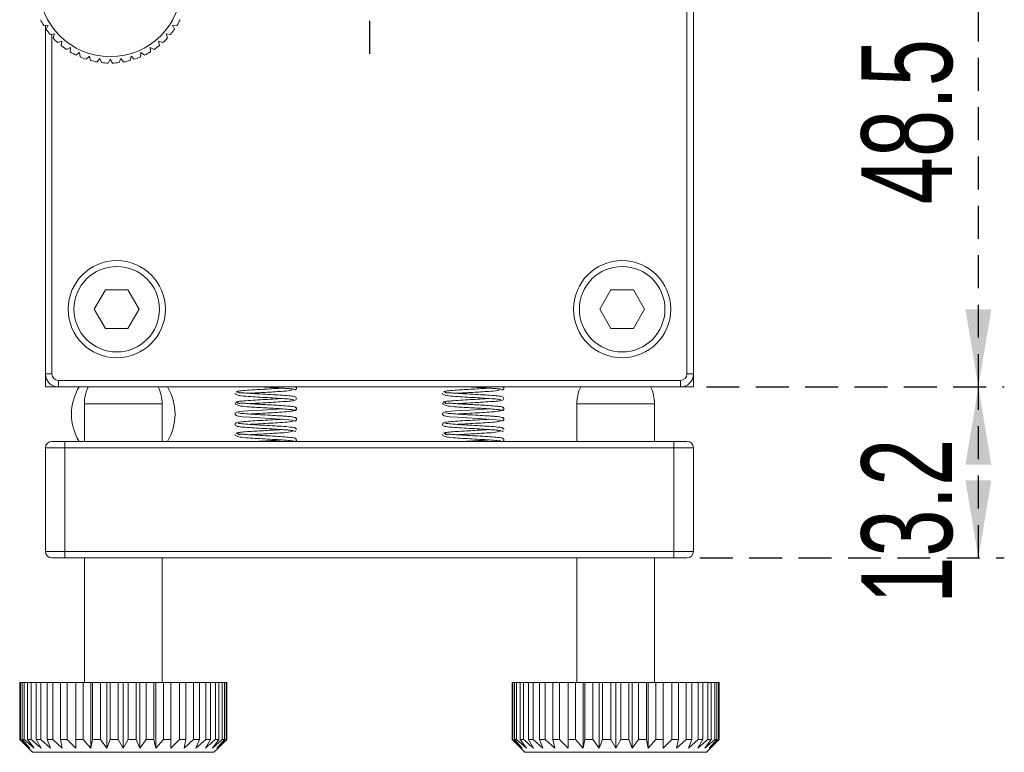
# Model space of a CAD drawing. Header units: millimetres. Extents: x 5 to 297, y 5 to 205.
# Tile 12 of 29: x 81 to 118, y 119 to 147. Entities that reach past the tile are written whole.
import ezdxf

# ---------------------------------------------------------------- set-up
doc = ezdxf.new("R2010")
doc.units = ezdxf.units.MM
doc.linetypes.add('HIDDEN', pattern=[1.905, 1.27, -0.635])
doc.layers.add('VM_VU04', color=7, linetype='HIDDEN')
doc.styles.add('SLDTEXTSTYLE0', font='TXT', dxfattribs={"width": 0.7})
doc.dimstyles.new('SLDDIMSTYLE0', dxfattribs={"dimtxt": 3.5, "dimasz": 3, "dimexe": 0, "dimexo": 0.0625, "dimgap": 0.875, "dimtad": 1, "dimlfac": 2, "dimrnd": 1e-09, "dimzin": 12, "dimdsep": 46, "dimtxsty": 'SLDTEXTSTYLE0', "dimsah": 1, "dimcen": 0.09, "dimadec": 0, "dimazin": 3, "dimtfac": 1, "dimtofl": 0, "dimtmove": 0, "dimatfit": 3, "dimfxl": 0, "dimfrac": 2, "dimtolj": 1, "dimtzin": 12, "dimarcsym": 0})

# ---------------------------------------------------------------- blocks, each defined once
blk = doc.blocks.new('_D_5')
at = {"layer": 'VM_VU04'}
for p, q in [((107.908, 156.938), (118.5, 156.938)), ((117.5, 132.688), (117.5, 156.938)), ((107.005, 132.688), (118.5, 132.688))]:
    blk.add_line(p, q, dxfattribs=at)
for points in [[(117.5, 156.938), (117, 153.938), (118, 153.938)], [(117.5, 132.688), (118, 135.688), (117, 135.688)]]:
    blk.add_solid(points, dxfattribs=at)
at = {"layer": 'VM_VU04', "insert": (112.988, 139.74, 12.066), "char_height": 3.5, "attachment_point": 1, "rotation": 90, "style": 'SLDTEXTSTYLE0'}
blk.add_mtext('48.5', dxfattribs=at)
blk = doc.blocks.new('_D_7')
at = {"layer": 'VM_VU04'}
for p, q in [((107.005, 132.688), (118.5, 132.688)), ((117.5, 126.088), (117.5, 132.688)), ((106.755, 126.088), (118.5, 126.088))]:
    blk.add_line(p, q, dxfattribs=at)
for points in [[(117.5, 132.688), (117, 129.688), (118, 129.688)], [(117.5, 126.088), (118, 129.088), (117, 129.088)]]:
    blk.add_solid(points, dxfattribs=at)
at = {"layer": 'VM_VU04', "insert": (112.988, 124.315, 12.066), "char_height": 3.5, "attachment_point": 1, "rotation": 90, "style": 'SLDTEXTSTYLE0'}
blk.add_mtext('13.2', dxfattribs=at)
blk = doc.blocks.new('SW_CENTERMARKSYMBOL_0')
at = {"layer": 'VM_VU04', "color": 0}
for p, q in [((0, 2.5), (0, 11.009)), ((0, 0), (0, 1.25)), ((-2.5, 0), (-12.866, 0)), ((0, 0), (-1.25, 0)), ((0, 0), (0, -1.25)), ((0, 0), (1.25, 0)), ((2.5, 0), (12.903, 0)), ((0, -2.5), (0, -11.92))]:
    blk.add_line(p, q, dxfattribs=at)

msp = doc.modelspace()

# ---------------------------------------------------------------- linework, layer by layer
at = {"color": 7, "linetype": 'Continuous', "lineweight": 15}
for p, q in [((106.5046, 163.6732), (106.5046, 133.1876)), ((81.607, 146.6468), (81.4354, 146.6386)), ((81.5283, 146.4941), (81.607, 146.6468)), ((86.5738, 146.6386), (86.4022, 146.6468)), ((86.4022, 146.6468), (86.4809, 146.4941)), ((81.5046, 133.1876), (81.5046, 146.6419)), ((81.8507, 146.3213), (81.682, 146.2888)), ((81.7945, 146.159), (81.8507, 146.3213)), ((86.3272, 146.2888), (86.1585, 146.3213)), ((86.1585, 146.3213), (86.2147, 146.159)), ((82.1382, 146.0338), (81.9759, 145.9776)), ((82.1057, 145.8651), (82.1382, 146.0338)), ((86.0333, 145.9776), (85.871, 146.0338)), ((85.871, 146.0338), (85.9035, 145.8651)), ((82.4638, 145.7901), (82.3111, 145.7114)), ((82.4556, 145.6185), (82.4638, 145.7901)), ((82.8207, 145.5952), (82.6807, 145.4955)), ((82.837, 145.4242), (82.8207, 145.5952)), ((85.1885, 145.5952), (85.1722, 145.4242)), ((85.3285, 145.4955), (85.1885, 145.5952)), ((85.6981, 145.7114), (85.5454, 145.7901)), ((85.5454, 145.7901), (85.5536, 145.6185)), ((83.2017, 145.4531), (83.0773, 145.3345)), ((83.2422, 145.2861), (83.2017, 145.4531)), ((83.599, 145.3666), (83.4928, 145.2316)), ((83.6628, 145.2072), (83.599, 145.3666)), ((84.0046, 145.3376), (83.9187, 145.1889)), ((84.0905, 145.1889), (84.0046, 145.3376)), ((84.4102, 145.3666), (84.3463, 145.2072)), ((84.5164, 145.2316), (84.4102, 145.3666)), ((84.8075, 145.4531), (84.767, 145.2861)), ((84.9319, 145.3345), (84.8075, 145.4531)), ((83.8216, 136.4376), (83.3886, 135.6876)), ((84.6876, 136.4376), (83.8216, 136.4376)), ((85.1206, 135.6876), (84.6876, 136.4376)), ((103.3216, 136.4376), (102.8886, 135.6876)), ((104.1876, 136.4376), (103.3216, 136.4376)), ((104.6206, 135.6876), (104.1876, 136.4376)), ((83.3886, 135.6876), (83.8216, 134.9376)), ((84.6876, 134.9376), (85.1206, 135.6876)), ((102.8886, 135.6876), (103.3216, 134.9376)), ((104.1876, 134.9376), (104.6206, 135.6876)), ((83.8216, 134.9376), (84.6876, 134.9376)), ((103.3216, 134.9376), (104.1876, 134.9376)), ((81.5046, 133.1876), (81.7546, 133.1876)), ((81.5046, 133.1876), (81.5046, 132.6876)), ((106.2546, 133.1876), (106.5046, 133.1876)), ((106.5046, 133.1876), (106.5046, 132.6876)), ((81.5046, 132.6876), (82.0046, 132.6876)), ((82.0046, 132.9376), (82.0046, 132.6876)), ((82.0046, 132.9376), (106.0046, 132.9376)), ((106.0046, 132.6876), (82.0046, 132.6876)), ((106.0046, 132.9376), (106.0046, 132.6876)), ((106.0046, 132.6876), (106.5046, 132.6876)), ((83.0046, 132.034), (83.0046, 130.5876)), ((86.0046, 130.5876), (86.0046, 132.034)), ((102.0046, 132.034), (102.0046, 130.5876)), ((105.0046, 130.5876), (105.0046, 132.034)), ((82.2546, 130.3376), (81.5046, 130.3376)), ((81.5046, 126.3376), (81.5046, 130.3376)), ((81.7546, 130.5876), (82.2546, 130.5876)), ((82.2546, 130.3376), (82.2546, 130.5876)), ((82.2546, 130.5876), (105.7546, 130.5876)), ((82.2546, 130.3376), (82.2546, 126.3376)), ((105.7546, 130.3376), (82.2546, 130.3376)), ((105.7546, 130.3376), (105.7546, 130.5876)), ((105.7546, 130.5876), (106.2546, 130.5876)), ((105.7546, 126.3376), (105.7546, 130.3376)), ((106.5046, 130.3376), (105.7546, 130.3376)), ((106.5046, 130.3376), (106.5046, 126.3376)), ((81.5046, 126.3376), (82.2546, 126.3376)), ((82.2546, 126.0876), (82.2546, 126.3376)), ((82.2546, 126.3376), (105.7546, 126.3376)), ((105.7546, 126.0876), (105.7546, 126.3376)), ((105.7546, 126.3376), (106.5046, 126.3376)), ((82.2546, 126.0876), (81.7546, 126.0876)), ((105.7546, 126.0876), (82.2546, 126.0876)), ((83.0046, 126.0876), (83.0046, 121.284)), ((86.0046, 121.284), (86.0046, 126.0876)), ((102.0046, 126.0876), (102.0046, 121.284)), ((105.0046, 121.284), (105.0046, 126.0876)), ((106.2546, 126.0876), (105.7546, 126.0876)), ((80.5093, 119.084), (80.5093, 121.284)), ((80.5364, 121.284), (80.5093, 121.284)), ((80.5364, 121.284), (80.5364, 119.084)), ((80.5364, 121.284), (80.6035, 121.284)), ((80.6035, 119.084), (80.6035, 121.284)), ((80.6842, 121.284), (80.6035, 121.284)), ((80.6842, 121.284), (80.6842, 119.084)), ((80.6842, 121.284), (80.8162, 121.284)), ((80.8162, 119.084), (80.8162, 121.284)), ((80.948, 121.284), (80.8162, 121.284)), ((80.948, 121.284), (80.948, 119.084)), ((80.948, 121.284), (81.141, 121.284)), ((81.141, 119.084), (81.141, 121.284)), ((81.3199, 121.284), (81.141, 121.284)), ((81.3199, 121.284), (81.3199, 119.084)), ((81.3199, 121.284), (81.568, 121.284)), ((81.568, 119.084), (81.568, 121.284)), ((81.7886, 121.284), (81.568, 121.284)), ((81.7886, 121.284), (81.7886, 119.084)), ((81.7886, 121.284), (82.0843, 121.284)), ((82.0843, 119.084), (82.0843, 121.284)), ((82.3398, 121.284), (82.0843, 121.284)), ((82.3398, 121.284), (82.3398, 119.084)), ((82.3398, 121.284), (82.6741, 121.284)), ((82.6741, 119.084), (82.6741, 121.284)), ((82.9568, 121.284), (82.6741, 121.284)), ((82.9568, 121.284), (82.9568, 119.084)), ((82.9568, 121.284), (83.2524, 121.284)), ((83.2524, 121.284), (83.2524, 118.7451)), ((83.2524, 121.284), (83.3195, 121.284)), ((83.3195, 119.084), (83.3195, 121.284)), ((83.6208, 121.284), (83.3195, 121.284)), ((83.6208, 121.284), (83.6208, 119.084)), ((83.6208, 121.284), (83.8689, 121.284)), ((83.8689, 121.284), (83.8689, 118.7451)), ((83.8689, 121.284), (84.0009, 121.284)), ((84.0009, 119.084), (84.0009, 121.284)), ((84.3116, 121.284), (84.0009, 121.284)), ((84.3116, 121.284), (84.3116, 119.084)), ((84.3116, 121.284), (84.5046, 121.284)), ((84.5046, 121.284), (84.5046, 118.7451)), ((84.5046, 121.284), (84.6976, 121.284)), ((84.6976, 119.084), (84.6976, 121.284)), ((85.0083, 121.284), (84.6976, 121.284)), ((85.0083, 121.284), (85.0083, 119.084)), ((85.0083, 121.284), (85.1403, 121.284)), ((85.1403, 121.284), (85.1403, 118.7451)), ((85.1403, 121.284), (85.3884, 121.284)), ((85.3884, 119.084), (85.3884, 121.284)), ((85.6897, 121.284), (85.3884, 121.284)), ((85.6897, 121.284), (85.6897, 119.084)), ((85.6897, 121.284), (85.7568, 121.284)), ((85.7568, 121.284), (85.7568, 118.7451)), ((85.7568, 121.284), (86.0524, 121.284)), ((86.0524, 119.084), (86.0524, 121.284)), ((86.3351, 121.284), (86.0524, 121.284)), ((86.3351, 121.284), (86.3351, 119.084)), ((86.3351, 121.284), (86.6694, 121.284)), ((86.6694, 119.084), (86.6694, 121.284)), ((86.9249, 121.284), (86.6694, 121.284)), ((86.9249, 121.284), (86.9249, 119.084)), ((86.9249, 121.284), (87.2206, 121.284)), ((87.2206, 119.084), (87.2206, 121.284)), ((87.4412, 121.284), (87.2206, 121.284)), ((87.4412, 121.284), (87.4412, 119.084)), ((87.4412, 121.284), (87.6893, 121.284)), ((87.6893, 119.084), (87.6893, 121.284)), ((87.8682, 121.284), (87.6893, 121.284)), ((87.8682, 121.284), (87.8682, 119.084)), ((87.8682, 121.284), (88.0612, 121.284)), ((88.0612, 119.084), (88.0612, 121.284)), ((88.193, 121.284), (88.0612, 121.284)), ((88.193, 121.284), (88.193, 119.084)), ((88.193, 121.284), (88.325, 121.284)), ((88.325, 119.084), (88.325, 121.284)), ((88.4057, 121.284), (88.325, 121.284)), ((88.4057, 121.284), (88.4057, 119.084)), ((88.4057, 121.284), (88.4728, 121.284)), ((88.4728, 119.084), (88.4728, 121.284)), ((88.4999, 121.284), (88.4728, 121.284)), ((88.4999, 121.284), (88.4999, 119.084)), ((99.5093, 119.084), (99.5093, 121.284)), ((99.5364, 121.284), (99.5093, 121.284)), ((99.5364, 121.284), (99.5364, 119.084)), ((99.5364, 121.284), (99.6035, 121.284)), ((99.6035, 119.084), (99.6035, 121.284)), ((99.6842, 121.284), (99.6035, 121.284)), ((99.6842, 121.284), (99.6842, 119.084)), ((99.6842, 121.284), (99.8162, 121.284)), ((99.8162, 119.084), (99.8162, 121.284)), ((99.948, 121.284), (99.8162, 121.284)), ((99.948, 121.284), (99.948, 119.084)), ((99.948, 121.284), (100.141, 121.284)), ((100.141, 119.084), (100.141, 121.284)), ((100.3199, 121.284), (100.141, 121.284)), ((100.3199, 121.284), (100.3199, 119.084)), ((100.3199, 121.284), (100.568, 121.284)), ((100.568, 119.084), (100.568, 121.284)), ((100.7886, 121.284), (100.568, 121.284)), ((100.7886, 121.284), (100.7886, 119.084)), ((100.7886, 121.284), (101.0843, 121.284)), ((101.0843, 119.084), (101.0843, 121.284)), ((101.3398, 121.284), (101.0843, 121.284)), ((101.3398, 121.284), (101.3398, 119.084)), ((101.3398, 121.284), (101.6741, 121.284)), ((101.6741, 119.084), (101.6741, 121.284)), ((101.9568, 121.284), (101.6741, 121.284)), ((101.9568, 121.284), (101.9568, 119.084)), ((101.9568, 121.284), (102.2524, 121.284)), ((102.2524, 121.284), (102.2524, 118.7451)), ((102.2524, 121.284), (102.3195, 121.284)), ((102.3195, 119.084), (102.3195, 121.284)), ((102.6208, 121.284), (102.3195, 121.284)), ((102.6208, 121.284), (102.6208, 119.084)), ((102.6208, 121.284), (102.8689, 121.284)), ((102.8689, 121.284), (102.8689, 118.7451)), ((102.8689, 121.284), (103.0009, 121.284)), ((103.0009, 119.084), (103.0009, 121.284)), ((103.3116, 121.284), (103.0009, 121.284)), ((103.3116, 121.284), (103.3116, 119.084)), ((103.3116, 121.284), (103.5046, 121.284)), ((103.5046, 121.284), (103.5046, 118.7451)), ((103.5046, 121.284), (103.6976, 121.284)), ((103.6976, 119.084), (103.6976, 121.284)), ((104.0083, 121.284), (103.6976, 121.284)), ((104.0083, 121.284), (104.0083, 119.084)), ((104.0083, 121.284), (104.1403, 121.284)), ((104.1403, 121.284), (104.1403, 118.7451)), ((104.1403, 121.284), (104.3884, 121.284)), ((104.3884, 119.084), (104.3884, 121.284)), ((104.6897, 121.284), (104.3884, 121.284)), ((104.6897, 121.284), (104.6897, 119.084)), ((104.6897, 121.284), (104.7568, 121.284)), ((104.7568, 121.284), (104.7568, 118.7451)), ((104.7568, 121.284), (105.0524, 121.284)), ((105.0524, 119.084), (105.0524, 121.284)), ((105.3351, 121.284), (105.0524, 121.284)), ((105.3351, 121.284), (105.3351, 119.084)), ((105.3351, 121.284), (105.6694, 121.284)), ((105.6694, 119.084), (105.6694, 121.284)), ((105.9249, 121.284), (105.6694, 121.284)), ((105.9249, 121.284), (105.9249, 119.084)), ((105.9249, 121.284), (106.2206, 121.284)), ((106.2206, 119.084), (106.2206, 121.284)), ((106.4412, 121.284), (106.2206, 121.284)), ((106.4412, 121.284), (106.4412, 119.084)), ((106.4412, 121.284), (106.6893, 121.284)), ((106.6893, 119.084), (106.6893, 121.284)), ((106.8682, 121.284), (106.6893, 121.284)), ((106.8682, 121.284), (106.8682, 119.084)), ((106.8682, 121.284), (107.0612, 121.284)), ((107.0612, 119.084), (107.0612, 121.284)), ((107.193, 121.284), (107.0612, 121.284)), ((107.193, 121.284), (107.193, 119.084)), ((107.193, 121.284), (107.325, 121.284)), ((107.325, 119.084), (107.325, 121.284)), ((107.4057, 121.284), (107.325, 121.284)), ((107.4057, 121.284), (107.4057, 119.084)), ((107.4057, 121.284), (107.4728, 121.284)), ((107.4728, 119.084), (107.4728, 121.284)), ((107.4999, 121.284), (107.4728, 121.284)), ((107.4999, 121.284), (107.4999, 119.084)), ((80.8435, 118.7451), (80.5093, 119.084)), ((80.5093, 119.084), (80.5364, 119.084)), ((80.5364, 119.084), (80.8991, 118.7451)), ((80.8991, 118.7451), (80.6035, 119.084)), ((80.6035, 119.084), (80.6842, 119.084)), ((80.6842, 119.084), (81.0643, 118.7451)), ((81.0643, 118.7451), (80.8162, 119.084)), ((80.8162, 119.084), (80.948, 119.084)), ((81.334, 118.7451), (81.141, 119.084)), ((81.141, 119.084), (81.3199, 119.084)), ((81.3199, 119.084), (81.7, 118.7451)), ((81.7, 118.7451), (81.568, 119.084)), ((81.568, 119.084), (81.7886, 119.084)), ((81.7886, 119.084), (82.1513, 118.7451)), ((82.1513, 118.7451), (82.0843, 119.084)), ((82.0843, 119.084), (82.3398, 119.084)), ((82.3398, 119.084), (82.6741, 118.7451)), ((82.6741, 119.084), (82.9568, 119.084)), ((82.9568, 119.084), (83.2524, 118.7451)), ((83.2524, 118.7451), (83.3195, 119.084)), ((83.3195, 119.084), (83.6208, 119.084)), ((83.6208, 119.084), (83.8689, 118.7451)), ((83.8689, 118.7451), (84.0009, 119.084)), ((84.0009, 119.084), (84.3116, 119.084)), ((84.3116, 119.084), (84.5046, 118.7451)), ((84.5046, 118.7451), (84.6976, 119.084)), ((84.6976, 119.084), (85.0083, 119.084)), ((85.0083, 119.084), (85.1403, 118.7451)), ((85.1403, 118.7451), (85.3884, 119.084)), ((85.3884, 119.084), (85.6897, 119.084)), ((85.6897, 119.084), (85.7568, 118.7451)), ((85.7568, 118.7451), (86.0524, 119.084)), ((86.0524, 119.084), (86.3351, 119.084)), ((86.3351, 118.7451), (86.6694, 119.084)), ((86.6694, 119.084), (86.9249, 119.084)), ((86.9249, 119.084), (86.8579, 118.7451)), ((86.8579, 118.7451), (87.2206, 119.084)), ((87.2206, 119.084), (87.4412, 119.084)), ((87.4412, 119.084), (87.3092, 118.7451)), ((87.3092, 118.7451), (87.6893, 119.084)), ((87.8682, 119.084), (87.6752, 118.7451)), ((87.6893, 119.084), (87.8682, 119.084)), ((88.193, 119.084), (87.9449, 118.7451)), ((87.9449, 118.7451), (88.325, 119.084)), ((88.0612, 119.084), (88.193, 119.084)), ((88.4057, 119.084), (88.1101, 118.7451)), ((88.1101, 118.7451), (88.4728, 119.084)), ((88.4999, 119.084), (88.1657, 118.7451)), ((88.325, 119.084), (88.4057, 119.084)), ((88.4728, 119.084), (88.4999, 119.084)), ((99.8435, 118.7451), (99.5093, 119.084)), ((99.5093, 119.084), (99.5364, 119.084)), ((99.5364, 119.084), (99.8991, 118.7451)), ((99.8991, 118.7451), (99.6035, 119.084)), ((99.6035, 119.084), (99.6842, 119.084)), ((99.6842, 119.084), (100.0643, 118.7451)), ((100.0643, 118.7451), (99.8162, 119.084)), ((99.8162, 119.084), (99.948, 119.084)), ((100.334, 118.7451), (100.141, 119.084)), ((100.141, 119.084), (100.3199, 119.084)), ((100.3199, 119.084), (100.7, 118.7451)), ((100.7, 118.7451), (100.568, 119.084)), ((100.568, 119.084), (100.7886, 119.084)), ((100.7886, 119.084), (101.1513, 118.7451)), ((101.1513, 118.7451), (101.0843, 119.084)), ((101.0843, 119.084), (101.3398, 119.084)), ((101.3398, 119.084), (101.6741, 118.7451)), ((101.6741, 119.084), (101.9568, 119.084)), ((101.9568, 119.084), (102.2524, 118.7451)), ((102.2524, 118.7451), (102.3195, 119.084)), ((102.3195, 119.084), (102.6208, 119.084)), ((102.6208, 119.084), (102.8689, 118.7451)), ((102.8689, 118.7451), (103.0009, 119.084)), ((103.0009, 119.084), (103.3116, 119.084)), ((103.3116, 119.084), (103.5046, 118.7451)), ((103.5046, 118.7451), (103.6976, 119.084)), ((103.6976, 119.084), (104.0083, 119.084)), ((104.0083, 119.084), (104.1403, 118.7451)), ((104.1403, 118.7451), (104.3884, 119.084)), ((104.3884, 119.084), (104.6897, 119.084)), ((104.6897, 119.084), (104.7568, 118.7451)), ((104.7568, 118.7451), (105.0524, 119.084)), ((105.0524, 119.084), (105.3351, 119.084)), ((105.3351, 118.7451), (105.6694, 119.084)), ((105.6694, 119.084), (105.9249, 119.084)), ((105.9249, 119.084), (105.8579, 118.7451)), ((105.8579, 118.7451), (106.2206, 119.084)), ((106.2206, 119.084), (106.4412, 119.084)), ((106.4412, 119.084), (106.3092, 118.7451)), ((106.3092, 118.7451), (106.6893, 119.084)), ((106.8682, 119.084), (106.6752, 118.7451)), ((106.6893, 119.084), (106.8682, 119.084)), ((107.193, 119.084), (106.9449, 118.7451)), ((106.9449, 118.7451), (107.325, 119.084)), ((107.0612, 119.084), (107.193, 119.084)), ((107.4057, 119.084), (107.1101, 118.7451)), ((107.1101, 118.7451), (107.4728, 119.084)), ((107.4999, 119.084), (107.1657, 118.7451)), ((107.325, 119.084), (107.4057, 119.084)), ((107.4728, 119.084), (107.4999, 119.084)), ((80.8435, 118.7451), (81.0046, 118.584)), ((84.5046, 118.584), (81.0046, 118.584)), ((88.0046, 118.584), (84.5046, 118.584)), ((88.0046, 118.584), (88.1657, 118.7451)), ((99.8435, 118.7451), (100.0046, 118.584)), ((103.5046, 118.584), (100.0046, 118.584)), ((107.0046, 118.584), (103.5046, 118.584)), ((107.0046, 118.584), (107.1657, 118.7451))]:
    msp.add_line(p, q, dxfattribs=at)
at = {"color": 8, "linetype": 'Continuous', "lineweight": 15}
for p, q in [((106.2546, 133.1876), (106.2546, 163.3345)), ((81.7546, 146.3028), (81.7546, 133.1876)), ((83.0046, 132.034), (86.0046, 132.034)), ((102.0046, 132.034), (105.0046, 132.034))]:
    msp.add_line(p, q, dxfattribs=at)
at = {"color": 7, "linetype": 'Continuous', "lineweight": 15, "flags": 128}
for points in [[(90.6252, 131.8418), (90.6124, 131.8408), (90.2568, 131.8189), (89.8591, 131.7962), (89.4772, 131.7734), (89.1475, 131.7492), (88.9268, 131.7226), (88.8283, 131.6761), (88.8258, 131.6174), (88.885, 131.5729), (89.093, 131.5398), (89.4025, 131.5154), (89.7728, 131.4926), (90.1706, 131.4699), (90.5374, 131.448), (90.7017, 131.4368), (90.8811, 131.4224), (91.0365, 131.4048), (91.1036, 131.385), (91.1036, 131.385)], [(98.6252, 131.8418), (98.6124, 131.8408), (98.2568, 131.8189), (97.8591, 131.7962), (97.4772, 131.7734), (97.1475, 131.7492), (96.9268, 131.7226), (96.8283, 131.6761), (96.8258, 131.6174), (96.885, 131.5729), (97.093, 131.5398), (97.4025, 131.5154), (97.7728, 131.4926), (98.1706, 131.4699), (98.5374, 131.448), (98.7017, 131.4368), (98.8811, 131.4224), (99.0365, 131.4048), (99.1036, 131.385), (99.1036, 131.385)]]:
    msp.add_lwpolyline(points, dxfattribs=at)
at = {"color": 7, "linetype": 'Continuous', "lineweight": 15}
for centre, radius in [((84.0046, 148.1876), 2.75), ((84.2546, 135.6876), 1.875), ((103.7546, 135.6876), 1.875), ((84.2546, 135.6876), 1.65), ((103.7546, 135.6876), 1.65)]:
    msp.add_circle(centre, radius, dxfattribs=at)
for centre, radius, start, end in [((84.0046, 148.1876), 3, 206.1861, 211.08662), ((84.0046, 148.1876), 3, 328.91338, 333.8139), ((84.0046, 148.1876), 3, 214.36792, 219.26844), ((84.0046, 148.1876), 3, 320.73156, 325.63208), ((84.0046, 148.1876), 3, 222.54974, 227.45026), ((84.0046, 148.1876), 3, 312.54974, 317.45026), ((84.0046, 148.1876), 3, 230.73156, 235.63208), ((84.0046, 148.1876), 3, 238.91338, 243.8139), ((84.0046, 148.1876), 3, 296.1861, 301.08662), ((84.0046, 148.1876), 3, 304.36792, 309.26844), ((84.0046, 148.1876), 3, 247.0952, 251.99571), ((84.0046, 148.1876), 3, 255.27701, 260.17753), ((84.0046, 148.1876), 3, 263.45883, 268.35935), ((84.0046, 148.1876), 3, 271.64065, 276.54117), ((84.0046, 148.1876), 3, 279.82247, 284.72299), ((84.0046, 148.1876), 3, 288.00429, 292.9048), ((82.0046, 133.1876), 0.5, 180, 270), ((82.0046, 133.1876), 0.25, 180, 270), ((106.0046, 133.1876), 0.25, 270, 0), ((106.0046, 133.1876), 0.5, 270, 0), ((84.5046, 131.6376), 2, 148.33176, 211.66824), ((84.5046, 132.034), 1.5, 154.16826, 180), ((84.5046, 132.034), 1.5, 0, 25.83174), ((84.5046, 131.6376), 2, 328.33176, 31.66824), ((103.5046, 132.034), 1.5, 154.16826, 180), ((103.5046, 132.034), 1.5, 0, 25.83174), ((81.7546, 130.3376), 0.25, 90, 180), ((106.2546, 130.3376), 0.25, 0, 90), ((81.7546, 126.3376), 0.25, 180, 270), ((106.2546, 126.3376), 0.25, 270, 0)]:
    msp.add_arc(centre, radius, start, end, dxfattribs=at)
for points, knots in [([(90.6276, 132.6419), (90.6156, 132.6411), (90.5238, 132.6352), (90.3045, 132.6213), (89.9861, 132.6035), (89.665, 132.5851), (89.3391, 132.5649), (89.0795, 132.5447), (88.9088, 132.5233), (88.8793, 132.5098), (88.8634, 132.5025)], [0, 0, 0, 0, 0.019682, 0.1507427, 0.28556, 0.4205291, 0.5522744, 0.7329751, 0.8555718, 1, 1, 1, 1]), ([(89.8594, 132.6876), (89.9916, 132.6802), (90.2537, 132.6654), (90.5607, 132.6469), (90.7852, 132.6309), (90.9492, 132.6169), (91.0765, 132.6023), (91.0793, 132.5953), (91.0807, 132.5918)], [0, 0, 0, 0, 0.20874085, 0.41402228, 0.51841522, 0.65577414, 0.83036142, 1, 1, 1, 1]), ([(91.1184, 132.5711), (91.1273, 132.5726), (91.1455, 132.5757), (91.1667, 132.5922), (91.1795, 132.6057), (91.1816, 132.614), (91.1816, 132.614)], [0, 0, 0, 0, 0.3267099, 0.6605152, 0.9992018, 1, 1, 1, 1]), ([(91.1255, 132.5816), (91.1339, 132.5822), (91.1506, 132.5835), (91.171, 132.5971), (91.185, 132.6158), (91.1899, 132.6389), (91.183, 132.6616), (91.1696, 132.679), (91.1571, 132.6852), (91.1523, 132.6876)], [0, 0, 0, 0, 0.1507545, 0.302051, 0.4534334, 0.6042446, 0.754693, 0.9051566, 1, 1, 1, 1]), ([(91.188, 132.6388), (91.1871, 132.6472), (91.1853, 132.664), (91.1757, 132.681), (91.1676, 132.6868), (91.1664, 132.6876)], [0, 0, 0, 0, 0.4609431, 0.9203798, 1, 1, 1, 1]), ([(98.6276, 132.6419), (98.6156, 132.6411), (98.5238, 132.6352), (98.3045, 132.6213), (97.9861, 132.6035), (97.665, 132.5851), (97.3391, 132.5649), (97.0795, 132.5447), (96.9088, 132.5233), (96.8793, 132.5098), (96.8634, 132.5025)], [0, 0, 0, 0, 0.0196819, 0.1507427, 0.28556, 0.420529, 0.5522744, 0.7329751, 0.8555718, 1, 1, 1, 1]), ([(97.8594, 132.6876), (97.9916, 132.6802), (98.2537, 132.6654), (98.5607, 132.6469), (98.7852, 132.6309), (98.9492, 132.6169), (99.0765, 132.6023), (99.0793, 132.5953), (99.0807, 132.5918)], [0, 0, 0, 0, 0.2087409, 0.4140223, 0.5184153, 0.6557742, 0.8303614, 1, 1, 1, 1]), ([(99.1184, 132.5711), (99.1273, 132.5726), (99.1455, 132.5757), (99.1667, 132.5922), (99.1795, 132.6057), (99.1816, 132.614), (99.1816, 132.614)], [0, 0, 0, 0, 0.3267111, 0.6605158, 0.9992018, 1, 1, 1, 1]), ([(99.1255, 132.5816), (99.1339, 132.5822), (99.1506, 132.5835), (99.171, 132.5971), (99.185, 132.6158), (99.1899, 132.6389), (99.183, 132.6616), (99.1696, 132.679), (99.1571, 132.6852), (99.1523, 132.6876)], [0, 0, 0, 0, 0.15075511, 0.30205155, 0.45343341, 0.60424464, 0.75469313, 0.90515662, 1, 1, 1, 1]), ([(99.188, 132.6388), (99.1871, 132.6472), (99.1853, 132.664), (99.1757, 132.681), (99.1676, 132.6868), (99.1664, 132.6876)], [0, 0, 0, 0, 0.460944, 0.9203832, 1, 1, 1, 1]), ([(88.8229, 132.4516), (88.8242, 132.4386), (88.8268, 132.4139), (88.9017, 132.375), (89.0805, 132.3372), (89.3929, 132.3156), (89.7818, 132.2918), (90.183, 132.2694), (90.5681, 132.247), (90.8384, 132.2257), (90.9927, 132.214), (91.0595, 132.1958), (91.058, 132.2108), (91.0575, 132.2155)], [0, 0, 0, 0, 0.06760097, 0.12883221, 0.23185064, 0.36938462, 0.48438254, 0.60235728, 0.72052882, 0.84509282, 0.91117235, 0.97247715, 1, 1, 1, 1]), ([(90.6196, 132.2419), (90.5986, 132.2403), (90.4791, 132.2313), (90.1819, 132.2146), (89.7879, 132.1923), (89.3944, 132.1688), (89.098, 132.1463), (88.8876, 132.121), (88.8641, 132.103), (88.8511, 132.093)], [0, 0, 0, 0, 0.0341557, 0.1947143, 0.3547779, 0.5105578, 0.6960589, 0.8324676, 1, 1, 1, 1]), ([(88.8852, 132.5011), (88.893, 132.5004), (88.9083, 132.4992), (88.9278, 132.4855), (88.9409, 132.47), (88.943, 132.4585), (88.9437, 132.4547)], [0, 0, 0, 0, 0.290921, 0.5775066, 0.8602209, 1, 1, 1, 1]), ([(88.8898, 132.5111), (88.8971, 132.5096), (88.9118, 132.5066), (88.9301, 132.4904), (88.9422, 132.4729), (88.9437, 132.4602), (88.9443, 132.456)], [0, 0, 0, 0, 0.2851702, 0.5712696, 0.8573424, 1, 1, 1, 1]), ([(89.3827, 132.0418), (89.4007, 132.0431), (89.5212, 132.0516), (89.7984, 132.0678), (90.1991, 132.0904), (90.5887, 132.1131), (90.9191, 132.1388), (91.0768, 132.1538), (91.1654, 132.1887), (91.1978, 132.2384), (91.17, 132.2932), (91.0787, 132.3311), (90.9129, 132.3451), (90.5837, 132.3711), (90.1958, 132.3937), (89.7918, 132.4164), (89.4825, 132.4348), (89.2531, 132.4511), (89.0897, 132.4625), (88.9836, 132.4644), (88.9733, 132.4537), (88.9699, 132.4501)], [0, 0, 0, 0, 0.0117658, 0.0786125, 0.1474635, 0.2167394, 0.28978, 0.3642361, 0.3956423, 0.4245034, 0.4534489, 0.484916, 0.559454, 0.6326203, 0.701785, 0.7706252, 0.8375603, 0.8716469, 0.9161916, 0.9722655, 1, 1, 1, 1]), ([(89.3831, 132.442), (89.3841, 132.4421), (89.4669, 132.448), (89.6699, 132.4602), (89.9852, 132.4784), (90.3106, 132.4966), (90.6348, 132.5171), (90.8886, 132.534), (90.9894, 132.5615), (91.0138, 132.5681)], [0, 0, 0, 0, 0.0020018, 0.1710662, 0.3447201, 0.51856, 0.6879976, 0.9244324, 1, 1, 1, 1]), ([(96.8229, 132.4516), (96.8242, 132.4386), (96.8268, 132.4139), (96.9017, 132.375), (97.0805, 132.3372), (97.3929, 132.3156), (97.7818, 132.2918), (98.183, 132.2694), (98.5681, 132.247), (98.8384, 132.2257), (98.9927, 132.214), (99.0595, 132.1958), (99.058, 132.2108), (99.0575, 132.2155)], [0, 0, 0, 0, 0.06760097, 0.12883221, 0.2318506, 0.36938458, 0.48438257, 0.6023573, 0.72052884, 0.84509278, 0.91117235, 0.97247715, 1, 1, 1, 1]), ([(98.6196, 132.2419), (98.5986, 132.2403), (98.4791, 132.2313), (98.1819, 132.2146), (97.7879, 132.1923), (97.3944, 132.1688), (97.098, 132.1463), (96.8876, 132.121), (96.8641, 132.103), (96.8511, 132.093)], [0, 0, 0, 0, 0.0341557, 0.1947144, 0.354778, 0.5105578, 0.696059, 0.8324676, 1, 1, 1, 1]), ([(96.8852, 132.5011), (96.893, 132.5004), (96.9083, 132.4992), (96.9278, 132.4855), (96.9409, 132.47), (96.943, 132.4585), (96.9437, 132.4547)], [0, 0, 0, 0, 0.2909235, 0.5775074, 0.8602204, 1, 1, 1, 1]), ([(96.8898, 132.5111), (96.8971, 132.5096), (96.9118, 132.5066), (96.9301, 132.4904), (96.9422, 132.4729), (96.9437, 132.4602), (96.9443, 132.456)], [0, 0, 0, 0, 0.285169, 0.5712697, 0.8573417, 1, 1, 1, 1]), ([(97.3827, 132.0418), (97.4007, 132.0431), (97.5212, 132.0516), (97.7984, 132.0678), (98.1991, 132.0904), (98.5887, 132.1131), (98.9191, 132.1388), (99.0768, 132.1538), (99.1654, 132.1887), (99.1978, 132.2384), (99.17, 132.2932), (99.0787, 132.3311), (98.9129, 132.3451), (98.5837, 132.3711), (98.1958, 132.3937), (97.7918, 132.4164), (97.4825, 132.4348), (97.2531, 132.4511), (97.0897, 132.4625), (96.9836, 132.4644), (96.9733, 132.4537), (96.9699, 132.4501)], [0, 0, 0, 0, 0.0117657, 0.0786125, 0.1474635, 0.2167394, 0.28978, 0.3642361, 0.3956423, 0.4245034, 0.4534489, 0.484916, 0.559454, 0.6326203, 0.701785, 0.7706252, 0.8375603, 0.8716469, 0.9161916, 0.9722655, 1, 1, 1, 1]), ([(97.3831, 132.442), (97.3841, 132.4421), (97.4669, 132.448), (97.6699, 132.4602), (97.9852, 132.4784), (98.3106, 132.4966), (98.6348, 132.5171), (98.8886, 132.534), (98.9894, 132.5615), (99.0138, 132.5681)], [0, 0, 0, 0, 0.0020018, 0.1710662, 0.34472, 0.51856, 0.6879975, 0.9244323, 1, 1, 1, 1]), ([(88.8223, 132.0553), (88.8375, 132.0332), (88.8654, 131.9926), (89.0623, 131.9425), (89.3328, 131.9188), (89.6603, 131.8991), (89.981, 131.8807), (90.3031, 131.8626), (90.6335, 131.8424), (90.8857, 131.8229), (91.0607, 131.8037), (91.0924, 131.7927), (91.1094, 131.7868)], [0, 0, 0, 0, 0.1055667, 0.1943412, 0.3219964, 0.4137166, 0.5080067, 0.6020226, 0.6934115, 0.8182971, 0.9023034, 1, 1, 1, 1]), ([(88.8826, 132.1079), (88.8904, 132.1064), (88.9061, 132.1035), (88.9252, 132.0871), (88.9371, 132.0734), (88.9389, 132.0648), (88.939, 132.0646)], [0, 0, 0, 0, 0.3297068, 0.6604495, 0.9908307, 1, 1, 1, 1]), ([(88.8881, 132.0982), (88.8953, 132.0975), (88.9098, 132.0962), (88.9286, 132.0826), (88.9411, 132.0638), (88.9463, 132.0455), (88.9434, 132.0357), (88.9426, 132.0333)], [0, 0, 0, 0, 0.235819, 0.4684546, 0.6983817, 0.926201, 1, 1, 1, 1]), ([(91.1438, 131.9063), (91.1228, 131.9133), (91.0837, 131.9262), (90.897, 131.9472), (90.6374, 131.9672), (90.3049, 131.9875), (89.9817, 132.0058), (89.6632, 132.0238), (89.4082, 132.0398), (89.2209, 132.0531), (89.0881, 132.0586), (89.0054, 132.0544), (88.9866, 132.0443), (88.9819, 132.0418)], [0, 0, 0, 0, 0.1094055, 0.2026456, 0.3400848, 0.4401119, 0.5427695, 0.6454839, 0.7451072, 0.8055543, 0.8807673, 0.9698448, 1, 1, 1, 1]), ([(91.1195, 131.7879), (91.1286, 131.7885), (91.1466, 131.7898), (91.1693, 131.8034), (91.1855, 131.8221), (91.1925, 131.8451), (91.1879, 131.8681), (91.174, 131.8869), (91.1536, 131.9005), (91.1369, 131.9017), (91.1285, 131.9024)], [0, 0, 0, 0, 0.1247376, 0.2498436, 0.3750396, 0.4998865, 0.6247396, 0.7499748, 0.8751619, 1, 1, 1, 1]), ([(91.1715, 131.8869), (91.1705, 131.8884), (91.1644, 131.897), (91.1466, 131.908), (91.1286, 131.9113), (91.1196, 131.9129)], [0, 0, 0, 0, 0.0955328, 0.5522407, 1, 1, 1, 1]), ([(91.1286, 131.7774), (91.1369, 131.7789), (91.1538, 131.782), (91.1739, 131.7982), (91.1884, 131.8196), (91.1898, 131.8366), (91.1906, 131.8451)], [0, 0, 0, 0, 0.2446022, 0.4940596, 0.7465274, 1, 1, 1, 1]), ([(96.8223, 132.0553), (96.8375, 132.0332), (96.8654, 131.9926), (97.0623, 131.9425), (97.3328, 131.9188), (97.6603, 131.8991), (97.981, 131.8807), (98.3031, 131.8626), (98.6335, 131.8424), (98.8857, 131.8229), (99.0607, 131.8037), (99.0924, 131.7927), (99.1094, 131.7868)], [0, 0, 0, 0, 0.10556676, 0.19434117, 0.3219964, 0.41371661, 0.50800677, 0.60202255, 0.69341155, 0.81829713, 0.90230342, 1, 1, 1, 1]), ([(96.8826, 132.1079), (96.8904, 132.1064), (96.9061, 132.1035), (96.9252, 132.0871), (96.9371, 132.0734), (96.9389, 132.0648), (96.939, 132.0646)], [0, 0, 0, 0, 0.3297083, 0.6604496, 0.9908307, 1, 1, 1, 1]), ([(96.8881, 132.0982), (96.8953, 132.0975), (96.9098, 132.0962), (96.9286, 132.0826), (96.9411, 132.0638), (96.9463, 132.0455), (96.9434, 132.0357), (96.9426, 132.0333)], [0, 0, 0, 0, 0.2358192, 0.4684549, 0.6983815, 0.926201, 1, 1, 1, 1]), ([(99.1438, 131.9063), (99.1228, 131.9133), (99.0837, 131.9262), (98.897, 131.9472), (98.6374, 131.9672), (98.3049, 131.9875), (97.9817, 132.0058), (97.6632, 132.0238), (97.4082, 132.0398), (97.2209, 132.0531), (97.0881, 132.0586), (97.0054, 132.0544), (96.9866, 132.0443), (96.9819, 132.0418)], [0, 0, 0, 0, 0.1094055, 0.2026456, 0.3400848, 0.4401118, 0.5427695, 0.6454839, 0.7451072, 0.8055543, 0.8807673, 0.9698448, 1, 1, 1, 1]), ([(99.1195, 131.7879), (99.1286, 131.7885), (99.1466, 131.7898), (99.1693, 131.8034), (99.1855, 131.8221), (99.1925, 131.8451), (99.1879, 131.8681), (99.174, 131.8869), (99.1536, 131.9005), (99.1369, 131.9017), (99.1285, 131.9024)], [0, 0, 0, 0, 0.1247376, 0.2498442, 0.3750398, 0.4998868, 0.6247399, 0.7499755, 0.8751625, 1, 1, 1, 1]), ([(99.1715, 131.8869), (99.1705, 131.8884), (99.1644, 131.897), (99.1466, 131.908), (99.1286, 131.9113), (99.1196, 131.9129)], [0, 0, 0, 0, 0.09553277, 0.5522385, 1, 1, 1, 1]), ([(99.1286, 131.7774), (99.1369, 131.7789), (99.1538, 131.782), (99.1739, 131.7982), (99.1884, 131.8196), (99.1898, 131.8366), (99.1906, 131.8451)], [0, 0, 0, 0, 0.2446012, 0.4940588, 0.7465269, 1, 1, 1, 1]), ([(91.1509, 131.4995), (91.1318, 131.5084), (91.0972, 131.5245), (90.9212, 131.5447), (90.7327, 131.5601), (90.4953, 131.5761), (90.1801, 131.5946), (89.781, 131.6171), (89.3982, 131.6391), (89.1433, 131.6617), (88.9983, 131.6705), (88.9483, 131.6923), (88.9463, 131.6741), (88.9459, 131.671)], [0, 0, 0, 0, 0.1260766, 0.2288423, 0.3088838, 0.3693016, 0.4871739, 0.6082392, 0.7292985, 0.856874, 0.9246808, 0.9873073, 1, 1, 1, 1]), ([(89.3885, 131.6418), (89.4223, 131.6443), (89.5562, 131.6543), (89.8731, 131.6719), (90.2673, 131.694), (90.6545, 131.7182), (90.9398, 131.7373), (91.049, 131.7647), (91.0898, 131.7749)], [0, 0, 0, 0, 0.0655265, 0.2590098, 0.4525947, 0.6406502, 0.8654521, 1, 1, 1, 1]), ([(91.1232, 131.3843), (91.1318, 131.385), (91.149, 131.3864), (91.1704, 131.4001), (91.1855, 131.419), (91.1916, 131.4421), (91.1861, 131.4652), (91.1715, 131.4841), (91.1506, 131.4978), (91.1337, 131.4992), (91.1252, 131.4999)], [0, 0, 0, 0, 0.1253097, 0.2509749, 0.3766074, 0.5016525, 0.6263988, 0.7512518, 0.8758539, 1, 1, 1, 1]), ([(91.1846, 131.4645), (91.1844, 131.4653), (91.1825, 131.4744), (91.1699, 131.4886), (91.1494, 131.5049), (91.1319, 131.5078), (91.1233, 131.5093)], [0, 0, 0, 0, 0.0309694, 0.3585243, 0.6823949, 1, 1, 1, 1]), ([(99.1509, 131.4995), (99.1318, 131.5084), (99.0972, 131.5245), (98.9212, 131.5447), (98.7327, 131.5601), (98.4953, 131.5761), (98.1801, 131.5946), (97.781, 131.6171), (97.3982, 131.6391), (97.1433, 131.6617), (96.9983, 131.6705), (96.9483, 131.6923), (96.9463, 131.6741), (96.9459, 131.671)], [0, 0, 0, 0, 0.1260766, 0.2288424, 0.3088838, 0.3693016, 0.4871738, 0.6082392, 0.7292985, 0.856874, 0.9246808, 0.9873073, 1, 1, 1, 1]), ([(97.3885, 131.6418), (97.4223, 131.6443), (97.5562, 131.6543), (97.8731, 131.6719), (98.2673, 131.694), (98.6545, 131.7182), (98.9398, 131.7373), (99.049, 131.7647), (99.0898, 131.7749)], [0, 0, 0, 0, 0.0655265, 0.2590098, 0.4525947, 0.6406502, 0.8654521, 1, 1, 1, 1]), ([(99.1232, 131.3843), (99.1318, 131.385), (99.149, 131.3864), (99.1704, 131.4001), (99.1855, 131.419), (99.1916, 131.4421), (99.1861, 131.4652), (99.1715, 131.4841), (99.1506, 131.4978), (99.1337, 131.4992), (99.1252, 131.4999)], [0, 0, 0, 0, 0.1253096, 0.2509754, 0.3766074, 0.5016524, 0.6263987, 0.7512512, 0.8758532, 1, 1, 1, 1]), ([(99.1846, 131.4645), (99.1844, 131.4653), (99.1825, 131.4744), (99.1699, 131.4886), (99.1494, 131.5049), (99.1319, 131.5078), (99.1233, 131.5093)], [0, 0, 0, 0, 0.0309694, 0.3585243, 0.6823949, 1, 1, 1, 1]), ([(90.6254, 131.442), (90.5993, 131.4402), (90.4697, 131.4312), (90.1808, 131.4144), (89.78, 131.3917), (89.3945, 131.3694), (89.07, 131.3421), (88.9219, 131.3314), (88.826, 131.2818), (88.8161, 131.1921), (88.919, 131.1564), (89.1156, 131.136), (89.4523, 131.1113), (89.8438, 131.0884), (90.2473, 131.0658), (90.5534, 131.0473), (90.778, 131.0313), (90.9465, 131.0173), (91.0768, 131.003), (91.0777, 130.9964), (91.0781, 130.9932)], [0, 0, 0, 0, 0.016333, 0.0811205, 0.1478491, 0.214991, 0.2857987, 0.3581878, 0.3891928, 0.4175958, 0.4748742, 0.5468775, 0.6177589, 0.6847762, 0.7514804, 0.8163369, 0.8493808, 0.8927366, 0.9478471, 1, 1, 1, 1]), ([(91.162, 131.0856), (91.1521, 131.0969), (91.1343, 131.1174), (90.9386, 131.1442), (90.6426, 131.1669), (90.257, 131.1903), (89.8566, 131.2127), (89.4675, 131.2356), (89.192, 131.2553), (89.029, 131.2705), (88.9524, 131.2821), (88.9415, 131.2804), (88.9367, 131.2796)], [0, 0, 0, 0, 0.1225129, 0.22187, 0.3565705, 0.4698791, 0.5861175, 0.7025517, 0.8253051, 0.8904448, 0.9509436, 1, 1, 1, 1]), ([(89.3893, 131.2421), (89.402, 131.2431), (89.5116, 131.2515), (89.7979, 131.2676), (90.1918, 131.2897), (90.5858, 131.3141), (90.894, 131.3324), (91.0218, 131.3636), (91.0704, 131.3755)], [0, 0, 0, 0, 0.0265182, 0.2274474, 0.4277617, 0.6227107, 0.8565005, 1, 1, 1, 1]), ([(91.1866, 131.0394), (91.1859, 131.0479), (91.1844, 131.0649), (91.1699, 131.0863), (91.1498, 131.1026), (91.1329, 131.1058), (91.1245, 131.1073)], [0, 0, 0, 0, 0.2543122, 0.5071141, 0.7562821, 1, 1, 1, 1]), ([(91.1253, 131.3749), (91.1338, 131.3764), (91.1509, 131.3794), (91.1715, 131.3955), (91.1866, 131.4167), (91.1886, 131.4336), (91.1897, 131.4421)], [0, 0, 0, 0, 0.2440985, 0.4932754, 0.7458752, 1, 1, 1, 1]), ([(98.6254, 131.442), (98.5993, 131.4402), (98.4697, 131.4312), (98.1808, 131.4144), (97.78, 131.3917), (97.3945, 131.3694), (97.07, 131.3421), (96.9219, 131.3314), (96.826, 131.2818), (96.8161, 131.1921), (96.919, 131.1564), (97.1156, 131.136), (97.4523, 131.1113), (97.8438, 131.0884), (98.2473, 131.0658), (98.5534, 131.0473), (98.778, 131.0313), (98.9465, 131.0173), (99.0768, 131.003), (99.0777, 130.9964), (99.0781, 130.9932)], [0, 0, 0, 0, 0.016333, 0.0811204, 0.1478491, 0.214991, 0.2857987, 0.3581878, 0.3891928, 0.4175958, 0.4748742, 0.5468775, 0.6177589, 0.6847762, 0.7514804, 0.8163369, 0.8493808, 0.8927366, 0.9478471, 1, 1, 1, 1]), ([(99.162, 131.0856), (99.1521, 131.0969), (99.1343, 131.1174), (98.9386, 131.1442), (98.6426, 131.1669), (98.257, 131.1903), (97.8566, 131.2127), (97.4675, 131.2356), (97.192, 131.2553), (97.029, 131.2705), (96.9524, 131.2821), (96.9415, 131.2804), (96.9367, 131.2796)], [0, 0, 0, 0, 0.1225129, 0.22187, 0.3565704, 0.469879, 0.5861175, 0.7025518, 0.8253051, 0.8904449, 0.9509436, 1, 1, 1, 1]), ([(97.3893, 131.2421), (97.402, 131.2431), (97.5116, 131.2515), (97.7979, 131.2676), (98.1918, 131.2897), (98.5858, 131.3141), (98.894, 131.3324), (99.0218, 131.3636), (99.0704, 131.3755)], [0, 0, 0, 0, 0.0265183, 0.2274475, 0.4277616, 0.6227108, 0.8565005, 1, 1, 1, 1]), ([(99.1866, 131.0394), (99.1859, 131.0479), (99.1844, 131.0649), (99.1699, 131.0863), (99.1498, 131.1026), (99.1329, 131.1058), (99.1245, 131.1073)], [0, 0, 0, 0, 0.2543121, 0.5071132, 0.756281, 1, 1, 1, 1]), ([(99.1253, 131.3749), (99.1338, 131.3764), (99.1509, 131.3794), (99.1715, 131.3955), (99.1866, 131.4167), (99.1886, 131.4336), (99.1897, 131.4421)], [0, 0, 0, 0, 0.2440984, 0.4932752, 0.7458756, 1, 1, 1, 1]), ([(88.8212, 130.8528), (88.8229, 130.8397), (88.8261, 130.8148), (88.9026, 130.7758), (89.0759, 130.7376), (89.3845, 130.7159), (89.7758, 130.6922), (90.1753, 130.6698), (90.5644, 130.6474), (90.8322, 130.6263), (90.9864, 130.614), (91.06, 130.5964), (91.0588, 130.6108), (91.0583, 130.6158)], [0, 0, 0, 0, 0.06717035, 0.12819467, 0.23063251, 0.36719744, 0.48152588, 0.59894631, 0.71636513, 0.84014446, 0.90597709, 0.96686815, 1, 1, 1, 1]), ([(90.627, 131.0418), (90.6174, 131.0412), (90.5275, 131.0354), (90.3101, 131.0217), (89.9933, 131.0039), (89.6707, 130.9855), (89.3454, 130.9653), (89.0882, 130.9452), (88.9079, 130.9238), (88.8783, 130.9104), (88.8623, 130.9031)], [0, 0, 0, 0, 0.0156823, 0.1474542, 0.2828161, 0.4183236, 0.5503862, 0.7321123, 0.8551977, 1, 1, 1, 1]), ([(88.8839, 130.9017), (88.8916, 130.901), (88.907, 130.8997), (88.9266, 130.8861), (88.9414, 130.8671), (88.9438, 130.8517), (88.945, 130.844)], [0, 0, 0, 0, 0.2546343, 0.5058158, 0.7540384, 1, 1, 1, 1]), ([(88.8877, 130.9113), (88.8951, 130.9099), (88.9099, 130.9069), (88.9285, 130.8908), (88.9423, 130.8695), (88.9441, 130.8525), (88.945, 130.844)], [0, 0, 0, 0, 0.2498329, 0.5004283, 0.7507615, 1, 1, 1, 1]), ([(91.1472, 130.5876), (91.1544, 130.5906), (91.1814, 130.6018), (91.2003, 130.6472), (91.1686, 130.696), (91.074, 130.7311), (90.9055, 130.7457), (90.5807, 130.7714), (90.1885, 130.7941), (89.7859, 130.8168), (89.4753, 130.8352), (89.2457, 130.8515), (89.0871, 130.8628), (88.9851, 130.8645), (88.9734, 130.8536), (88.9696, 130.85)], [0, 0, 0, 0, 0.0169653, 0.0640371, 0.1109011, 0.1619655, 0.2831911, 0.4021341, 0.514592, 0.6267121, 0.7356034, 0.7909509, 0.8635109, 0.9547938, 1, 1, 1, 1]), ([(89.3834, 130.8419), (89.3865, 130.8421), (89.4634, 130.8482), (89.6785, 130.8606), (89.9916, 130.8788), (90.3165, 130.8971), (90.6419, 130.9173), (90.9103, 130.9363), (91.0151, 130.9667), (91.0476, 130.9762)], [0, 0, 0, 0, 0.0068535, 0.1698871, 0.3375787, 0.5054588, 0.6693463, 0.8973313, 1, 1, 1, 1]), ([(91.1165, 130.9714), (91.1254, 130.973), (91.1433, 130.9763), (91.1612, 130.9877), (91.1673, 130.9966), (91.1685, 130.9984)], [0, 0, 0, 0, 0.4386285, 0.8869796, 1, 1, 1, 1]), ([(96.8212, 130.8528), (96.8229, 130.8397), (96.8261, 130.8148), (96.9026, 130.7758), (97.0759, 130.7376), (97.3845, 130.7159), (97.7758, 130.6922), (98.1753, 130.6698), (98.5644, 130.6474), (98.8322, 130.6263), (98.9864, 130.614), (99.06, 130.5964), (99.0588, 130.6108), (99.0583, 130.6158)], [0, 0, 0, 0, 0.0671704, 0.1281947, 0.2306325, 0.3671974, 0.4815258, 0.5989463, 0.7163651, 0.8401444, 0.9059771, 0.9668682, 1, 1, 1, 1]), ([(98.627, 131.0418), (98.6174, 131.0412), (98.5275, 131.0354), (98.3101, 131.0217), (97.9933, 131.0039), (97.6707, 130.9855), (97.3454, 130.9653), (97.0882, 130.9452), (96.9079, 130.9238), (96.8783, 130.9104), (96.8623, 130.9031)], [0, 0, 0, 0, 0.0156823, 0.1474542, 0.2828162, 0.4183236, 0.5503862, 0.7321122, 0.8551977, 1, 1, 1, 1]), ([(96.8839, 130.9017), (96.8916, 130.901), (96.907, 130.8997), (96.9266, 130.8861), (96.9414, 130.8671), (96.9438, 130.8517), (96.945, 130.844)], [0, 0, 0, 0, 0.2546344, 0.505815, 0.7540386, 1, 1, 1, 1]), ([(96.8877, 130.9113), (96.8951, 130.9099), (96.9099, 130.9069), (96.9285, 130.8908), (96.9423, 130.8695), (96.9441, 130.8525), (96.945, 130.844)], [0, 0, 0, 0, 0.2498331, 0.5004287, 0.7507613, 1, 1, 1, 1]), ([(99.1472, 130.5876), (99.1544, 130.5906), (99.1814, 130.6018), (99.2003, 130.6472), (99.1686, 130.696), (99.074, 130.7311), (98.9055, 130.7457), (98.5807, 130.7714), (98.1885, 130.7941), (97.7859, 130.8168), (97.4753, 130.8352), (97.2457, 130.8515), (97.0871, 130.8628), (96.9851, 130.8645), (96.9734, 130.8536), (96.9696, 130.85)], [0, 0, 0, 0, 0.0169653, 0.0640371, 0.1109011, 0.1619655, 0.2831911, 0.4021341, 0.5145919, 0.6267121, 0.7356034, 0.7909509, 0.8635109, 0.9547938, 1, 1, 1, 1]), ([(97.3834, 130.8419), (97.3865, 130.8421), (97.4634, 130.8482), (97.6785, 130.8606), (97.9916, 130.8788), (98.3165, 130.8971), (98.6419, 130.9173), (98.9103, 130.9363), (99.0151, 130.9667), (99.0476, 130.9762)], [0, 0, 0, 0, 0.0068534, 0.169887, 0.3375786, 0.5054588, 0.6693462, 0.8973313, 1, 1, 1, 1]), ([(99.1165, 130.9714), (99.1254, 130.973), (99.1433, 130.9763), (99.1612, 130.9877), (99.1673, 130.9966), (99.1685, 130.9984)], [0, 0, 0, 0, 0.4386306, 0.8869796, 1, 1, 1, 1]), ([(90.6201, 130.6419), (90.6012, 130.6404), (90.4855, 130.6315), (90.1897, 130.615), (89.8905, 130.5984), (89.7409, 130.5893), (89.7144, 130.5876)], [0, 0, 0, 0, 0.0808348, 0.495662, 0.9107198, 1, 1, 1, 1]), ([(98.6201, 130.6419), (98.6012, 130.6404), (98.4855, 130.6315), (98.1897, 130.615), (97.8905, 130.5984), (97.7409, 130.5893), (97.7144, 130.5876)], [0, 0, 0, 0, 0.0808349, 0.4956618, 0.91072, 1, 1, 1, 1]), ([(80.948, 119.084), (81.0588, 118.986), (81.1871, 118.8725), (81.3164, 118.7604), (81.334, 118.7451)], [0, 0, 0, 0, 0.8641575, 1, 1, 1, 1]), ([(82.6741, 118.7451), (82.6741, 118.8423), (82.6741, 118.9548), (82.6741, 119.0685), (82.6741, 119.084)], [0, 0, 0, 0, 0.8634027, 1, 1, 1, 1]), ([(86.3351, 119.084), (86.3351, 119.0685), (86.3351, 118.9548), (86.3351, 118.8423), (86.3351, 118.7451)], [0, 0, 0, 0, 0.1365973, 1, 1, 1, 1]), ([(87.6752, 118.7451), (87.7866, 118.8423), (87.9157, 118.9548), (88.0437, 119.0685), (88.0612, 119.084)], [0, 0, 0, 0, 0.8634015, 1, 1, 1, 1]), ([(99.948, 119.084), (100.0588, 118.986), (100.1871, 118.8725), (100.3164, 118.7604), (100.334, 118.7451)], [0, 0, 0, 0, 0.8641568, 1, 1, 1, 1]), ([(101.6741, 118.7451), (101.6741, 118.8423), (101.6741, 118.9548), (101.6741, 119.0685), (101.6741, 119.084)], [0, 0, 0, 0, 0.8634003, 1, 1, 1, 1]), ([(105.3351, 119.084), (105.3351, 119.0685), (105.3351, 118.9548), (105.3351, 118.8423), (105.3351, 118.7451)], [0, 0, 0, 0, 0.1365997, 1, 1, 1, 1]), ([(106.6752, 118.7451), (106.7866, 118.8423), (106.9157, 118.9548), (107.0437, 119.0685), (107.0612, 119.084)], [0, 0, 0, 0, 0.8634015, 1, 1, 1, 1])]:
    msp.add_open_spline(points, degree=3, knots=knots, dxfattribs=at)

# ---------------------------------------------------------------- block references
at = {"layer": 'VM_VU04'}
msp.add_blockref('SW_CENTERMARKSYMBOL_0', (94.0046, 156.9376), dxfattribs=at)

# ---------------------------------------------------------------- dimensions: what is measured, and where the dimension line sits
for base, p1, p2, picture, middle in [((117.4999, 156.9376), (106.0046, 132.6876), (106.9078, 156.9376), '_D_5', (117.4999, 144.8126)), ((117.4999, 132.6876), (105.7546, 126.0876), (106.0046, 132.6876), '_D_7', (117.4999, 129.3876))]:
    dim = msp.add_linear_dim(base=base, p1=p1, p2=p2, angle=90, dimstyle='SLDDIMSTYLE0', dxfattribs=at)
    dim.commit()
    dim.dimension.update_dxf_attribs({"geometry": picture, "text_midpoint": middle, "dimtype": 160})

doc.saveas('drawing.dxf')
